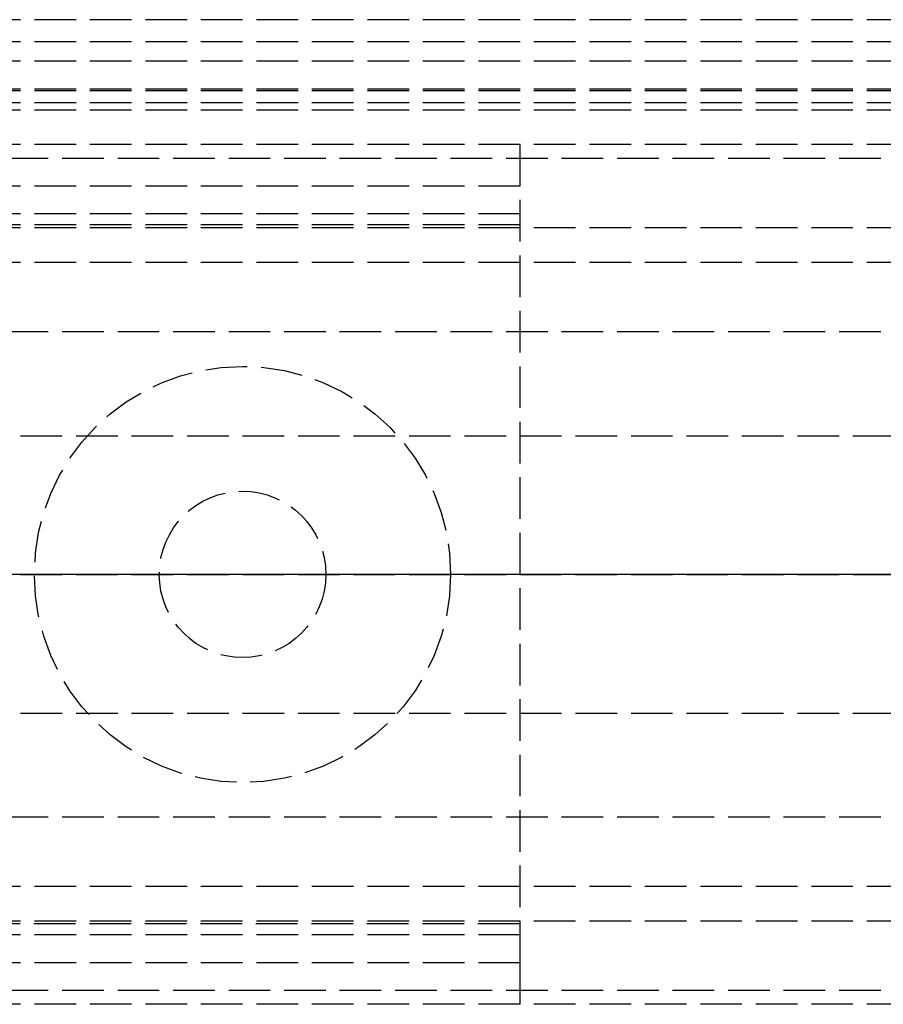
# Model space of a CAD drawing. Header units: millimetres. Extents: x 0 to 2000, y -94 to 94.
# Tile 5 of 11: x 22 to 53, y -16 to 20. Entities that reach past the tile are written whole.
import ezdxf

# ---------------------------------------------------------------- set-up
doc = ezdxf.new("R2010")
doc.units = ezdxf.units.MM
doc.header["$LTSCALE"] = 10
doc.linetypes.add('ALLCAD_Strich', pattern=[0.2, 0.15, -0.05])
doc.layers.add('BESCH_KONT_sich_schn_ansi_2d', color=40, linetype='Continuous')
doc.layers.add('BESCH_KONT_sich_schn_grun_2d', color=10, linetype='Continuous')

msp = doc.modelspace()

# ---------------------------------------------------------------- linework, layer by layer
at = {"layer": 'BESCH_KONT_sich_schn_ansi_2d', "linetype": 'ALLCAD_Strich'}
for p, q in [((0, 0, 2368), (2000, 0, 2368)), ((2000, 0, 2418), (0, 0, 2418)), ((2000, 0, 2365.5), (0, 0, 2365.5)), ((2000, 0, 2250), (0, 0, 2250)), ((39.983, 0, 2344.5), (0, 0, 2344.5)), ((40, 0, 2346), (0, 0, 2346)), ((40, 0, 2363.5), (0, 0, 2363.5)), ((40, 0, 2343.5), (0, 0, 2343.5)), ((2000, 0, 2306), (0, 0, 2306)), ((2000, 0, 2307.5), (0, 0, 2307.5)), ((2000, 0, 2312.5), (0, 0, 2312.5)), ((2000, 0, 2331.5), (0, 0, 2331.5)), ((2000, 0, 2333), (0, 0, 2333)), ((2000, 0, 2335.5), (0, 0, 2335.5)), ((2000, 0, 2342), (0, 0, 2342)), ((2000, 0, 2343.5), (0, 0, 2343.5)), ((2000, 0, 2365), (0, 0, 2365)), ((2000, 0, 2346.207), (0, 0, 2346.207)), ((2000, 0, 2344.439), (0, 0, 2344.439)), ((2000, 0, 2343.732), (0, 0, 2343.732)), ((2000, 0, 2345.5), (0, 0, 2345.5)), ((2000, 0, 2251.5), (0, 0, 2251.5)), ((2000, 0, 2303.5), (0, 0, 2303.5)), ((2000, 0, 2306), (0, 0, 2306)), ((2000, 0, 2343.732), (0, 0, 2343.732)), ((2000, 0, 2344.439), (0, 0, 2344.439)), ((2000, 0, 2346.5), (0, 0, 2346.5)), ((2000, 0, 2364), (0, 0, 2364)), ((2000, 0, 2305.5), (0.017, 0, 2305.5)), ((973, 0, 7), (2, 0, 7)), ((2, 0, 2293), (54.5, 0, 2293)), ((30, 0, 2351), (22.5, 0, 2351)), ((22.5, 0, 2346), (22.5, 0, 2351)), ((27, 0, 2344.5), (27, 0, 2351)), ((37.5, 0, 2351), (30, 0, 2351)), ((33, 0, 2344.5), (33, 0, 2351)), ((37.5, 0, 2346), (37.5, 0, 2351)), ((39.983, 0, 2344.495), (39.98, 0, 2344.495)), ((39.98, 0, 2344.5), (39.98, 0, 2344.495)), ((39.982, 0, 2344.5), (39.982, 0, 2344.495)), ((39.997, 0, 2344.5), (39.983, 0, 2344.5)), ((39.983, 0, 2344.5), (39.983, 0, 2344.495)), ((39.983, 0, 2344.5), (39.983, 0, 2344.495)), ((39.983, 0, 2344.495), (39.986, 0, 2344.495)), ((39.983, 0, 2344.495), (39.983, 0, 2344.495)), ((39.983, 0, 2344.5), (39.983, 0, 2344.495)), ((39.983, 0, 2344.5), (39.983, 0, 2344.495)), ((39.983, 0, 2344.5), (39.983, 0, 2344.5)), ((39.984, 0, 2344.5), (39.984, 0, 2344.495)), ((39.986, 0, 2344.5), (39.986, 0, 2344.495)), ((39.987, 0, 2344.5), (39.987, 0, 2344.495)), ((39.991, 0, 2344.495), (39.987, 0, 2344.495)), ((39.989, 0, 2344.495), (39.989, 0, 2344.5)), ((39.989, 0, 2344.5), (39.989, 0, 2344.495)), ((39.99, 0, 2344.5), (39.99, 0, 2344.495)), ((39.991, 0, 2344.495), (39.993, 0, 2344.495)), ((39.991, 0, 2344.5), (39.991, 0, 2344.495)), ((39.991, 0, 2344.5), (39.991, 0, 2344.495)), ((39.993, 0, 2344.5), (39.993, 0, 2344.495)), ((39.997, 0, 2344.495), (39.994, 0, 2344.495)), ((39.994, 0, 2344.5), (39.994, 0, 2344.495)), ((39.996, 0, 2344.5), (39.996, 0, 2344.495)), ((39.997, 0, 2344.5), (39.997, 0, 2344.495)), ((39.997, 0, 2344.5), (39.997, 0, 2344.495)), ((39.997, 0, 2344.495), (40, 0, 2344.495)), ((39.997, 0, 2344.495), (39.997, 0, 2344.495)), ((39.997, 0, 2344.5), (39.997, 0, 2344.495)), ((39.997, 0, 2344.5), (39.997, 0, 2344.495)), ((39.997, 0, 2344.5), (39.997, 0, 2344.5)), ((40, 0, 2344.5), (39.997, 0, 2344.5)), ((39.998, 0, 2344.5), (39.998, 0, 2344.495)), ((40, 0, 2343.5), (40, 0, 2363.5))]:
    msp.add_line(p, q, dxfattribs=at)
at = {"layer": 'BESCH_KONT_sich_schn_grun_2d', "linetype": 'ALLCAD_Strich'}
for p, q in [((2000, 20), (0, 20)), ((2000, 19.207), (0, 19.207)), ((2000, 18.5), (0, 18.5)), ((2000, 17.5), (0, 17.5)), ((2000, 17.439), (0, 17.439)), ((2000, 17), (0, 17)), ((2000, 16.732), (0, 16.732)), ((2000, 15.5), (0, 15.5)), ((40, 14), (40, 15.5)), ((55, 15), (0, 15)), ((40, 14), (0, 14)), ((40, -14), (40, 14)), ((40, 13), (0, 13)), ((40, 12.6), (0, 12.6)), ((2000, 12.5), (0, 12.5)), ((2000, 11.25), (0, 11.25)), ((55, 8.75), (0, 8.75)), ((2, 5), (61.1, 5)), ((2, -5), (61.1, -5)), ((55, -8.75), (0, -8.75)), ((2000, -11.25), (0, -11.25)), ((2000, -12.5), (0, -12.5)), ((39.983, -12.6), (0, -12.6)), ((39.98, -12.595), (39.98, -12.597)), ((39.982, -12.597), (39.982, -12.595)), ((39.983, -12.592), (39.983, -12.592)), ((39.983, -12.593), (39.983, -12.593)), ((39.983, -12.598), (39.983, -12.598)), ((39.997, -12.6), (39.983, -12.6)), ((39.983, -12.6), (39.983, -12.6)), ((39.984, -12.595), (39.984, -12.597)), ((39.986, -12.597), (39.986, -12.595)), ((39.987, -12.592), (39.987, -12.6)), ((39.989, -12.592), (39.987, -12.592)), ((39.987, -12.6), (39.991, -12.6)), ((39.989, -12.595), (39.989, -12.592)), ((39.991, -12.595), (39.989, -12.595)), ((39.989, -12.598), (39.989, -12.596)), ((39.989, -12.596), (39.99, -12.596)), ((39.99, -12.598), (39.989, -12.598)), ((39.991, -12.597), (39.991, -12.597)), ((39.993, -12.598), (39.993, -12.597)), ((39.994, -12.595), (39.994, -12.597)), ((39.996, -12.597), (39.996, -12.595)), ((39.997, -12.592), (39.997, -12.592)), ((39.997, -12.593), (39.997, -12.593)), ((39.997, -12.598), (39.997, -12.598)), ((39.997, -12.6), (39.997, -12.6)), ((40, -12.6), (39.997, -12.6)), ((39.998, -12.595), (39.998, -12.597)), ((40, -13), (0, -13)), ((40, -14), (0, -14)), ((40, -15.5), (40, -14)), ((55, -15), (0, -15)), ((2000, -15.5), (0, -15.5))]:
    msp.add_line(p, q, dxfattribs=at)
for radius in [7.5, 3]:
    msp.add_circle((30, 0), radius, dxfattribs=at)
for centre, radius, start, end in [((39.983, -12.595), 0.00271, 90, 180), ((39.983, -12.597), 0.00271, 180, 270), ((39.983, -12.595), 0.00116, 90, 180), ((39.983, -12.597), 0.00116, 180, 270), ((39.983, -12.595), 0.00271, 0, 90), ((39.983, -12.595), 0.00116, 0, 90), ((39.983, -12.597), 0.00271, 270, 360), ((39.983, -12.597), 0.00116, 270, 0), ((39.99, -12.597), 0.00093, 0, 90), ((39.99, -12.597), 0.00093, 270, 0), ((39.991, -12.597), 0.00217, 0, 90), ((39.991, -12.598), 0.00217, 270, 0), ((39.997, -12.595), 0.00271, 90, 180), ((39.997, -12.597), 0.00271, 180, 270), ((39.997, -12.595), 0.00116, 90, 180), ((39.997, -12.597), 0.00116, 180, 270), ((39.997, -12.595), 0.00271, 0, 90), ((39.997, -12.595), 0.00116, 0, 90), ((39.997, -12.597), 0.00116, 270, 0), ((39.997, -12.597), 0.00271, 270, 360)]:
    msp.add_arc(centre, radius, start, end, dxfattribs=at)

doc.saveas('drawing.dxf')
